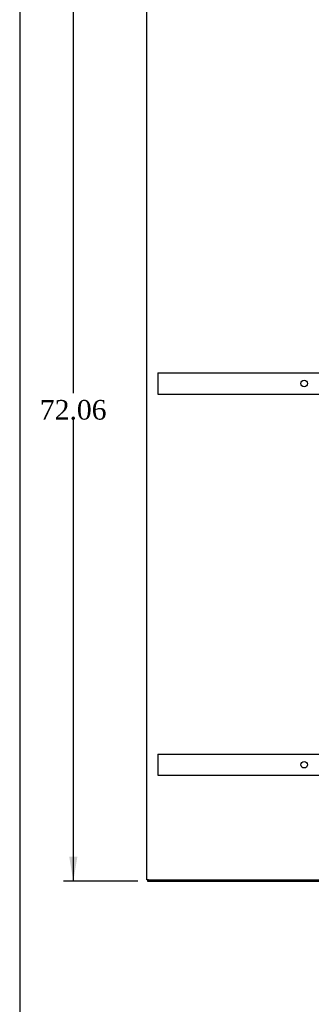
# Model space of a CAD drawing. Header units: inches. Extents: x 1 to 299, y -2 to 199.
# Tile 2 of 14: x 1 to 24, y 55 to 130. Entities that reach past the tile are written whole.
import ezdxf
from ezdxf.enums import TextEntityAlignment as Align
from ezdxf.lldxf.tags import DXFTag

# ---------------------------------------------------------------- set-up
doc = ezdxf.new("R2010")
doc.units = ezdxf.units.IN
doc.header["$MEASUREMENT"] = 0
for name, color, linetype in [('COM42890-3', 7, 'Continuous'), ('COM71124-2', 7, 'Continuous'), ('COM71125-2', 7, 'Continuous'), ('Default', 7, 'Continuous')]:
    doc.layers.add(name, color=color, linetype=linetype)
doc.styles.add('SEACAD_Times_New_Roman', font='times.ttf')
tags = doc.linetypes.add('HIDDEN2', pattern=[0.1875, 0.125, -0.0625]).pattern_tags.tags
tags[6:7] = [DXFTag(74, 4), DXFTag(75, 0), DXFTag(340, '0'), DXFTag(46, 0.0), DXFTag(50, 0.0), DXFTag(44, 0.0), DXFTag(45, 0.0)]
tags[4:5] = [DXFTag(74, 4), DXFTag(75, 0), DXFTag(340, '0'), DXFTag(46, 0.0), DXFTag(50, 0.0), DXFTag(44, 0.0), DXFTag(45, 0.0)]
doc.dimstyles.new('HAMMOND_(STH_-_300x200)', dxfattribs={"dimtxt": 1.5, "dimasz": 1.875, "dimexe": 0.75, "dimexo": 0.75, "dimgap": 0.375, "dimtad": 0, "dimtih": 1, "dimtoh": 1, "dimzin": 0, "dimdsep": 46, "dimtxsty": 'SEACAD_Times_New_Roman', "dimblk1": '_SE_FILLED', "dimblk2": '_SE_FILLED', "dimsah": 1, "dimcen": 0.75, "dimadec": 0, "dimazin": 0, "dimtfac": 0.8, "dimtofl": 0, "dimtmove": 0, "dimatfit": 3, "dimfxl": 1, "dimtolj": 1, "dimtzin": 0, "dimarcsym": 0})

# ---------------------------------------------------------------- blocks, each defined once
blk = doc.blocks.new('SE4')
at = {"layer": 'COM42890-3', "color": 7, "linetype": 'HIDDEN2'}
for p, q in [((11.925, 103.393), (11.925, 103.255)), ((11.925, 103.393), (34.3, 103.393)), ((11.925, 103.255), (11.925, 101.906)), ((11.925, 101.906), (11.925, 101.768)), ((11.925, 101.768), (34.3, 101.768)), ((11.925, 74.263), (11.925, 74.125)), ((11.925, 74.263), (34.3, 74.263)), ((11.925, 74.125), (11.925, 72.776)), ((11.925, 72.776), (11.925, 72.638)), ((11.925, 72.638), (34.3, 72.638))]:
    blk.add_line(p, q, dxfattribs=at)
for centre in [(23.113, 102.581), (23.113, 73.451)]:
    blk.add_circle(centre, 0.25, dxfattribs=at)
at = {"layer": 'COM71124-2', "color": 7, "linetype": 'Continuous'}
for p, q in [((11.083, 64.644), (11.083, 136.514)), ((11.226, 64.644), (11.083, 64.644)), ((11.226, 64.644), (35.083, 64.644))]:
    blk.add_line(p, q, dxfattribs=at)
at = {"layer": 'COM71125-2', "color": 7, "linetype": 'Continuous'}
for p, q in [((11.143, 64.644), (11.143, 64.549)), ((11.143, 64.549), (35, 64.549))]:
    blk.add_line(p, q, dxfattribs=at)
blk = doc.blocks.new('DMBLK4741')
at = {"layer": 'Default', "linetype": 'Continuous'}
for points in [[(5.156, 134.734), (5.781, 134.734), (5.469, 136.609)], [(5.156, 66.424), (5.469, 64.549), (5.781, 66.424)]]:
    blk.add_hatch(color=7, dxfattribs=at).paths.add_polyline_path(points)
at = {"layer": 'Default', "color": 7, "linetype": 'Continuous'}
for p, q in [((10.393, 136.609), (4.719, 136.609)), ((5.469, 136.609), (5.469, 101.854)), ((5.469, 99.829), (5.469, 64.549)), ((10.393, 64.549), (4.719, 64.549))]:
    blk.add_line(p, q, dxfattribs=at)
at = {"layer": 'Default', "color": 7, "linetype": 'Continuous', "style": 'SEACAD_Times_New_Roman'}
blk.add_text('72.06', height=1.5, dxfattribs=at).set_placement((2.91, 101.329), align=Align.TOP_LEFT)
blk = doc.blocks.new('_SE_FILLED')
at = {"color": 0}
blk.add_line((0, 0), (-1, 0), dxfattribs=at)
blk.add_solid([(0, 0), (-1, -0.1665), (-1, 0.1665), (0, 0)], dxfattribs=at)
blk = doc.blocks.new('BORDER')
at = {"layer": 'Default', "color": 7, "linetype": 'Continuous'}
blk.add_line((-41.86, 27.86), (-41.86, 0), dxfattribs=at)

msp = doc.modelspace()

# ---------------------------------------------------------------- block references
at = {"layer": 'Default', "color": 7, "xscale": 7.12, "yscale": 7.12, "zscale": 7.12}
msp.add_blockref('BORDER', (299.411, 0.564), dxfattribs=at)
at = {"layer": 'Default'}
msp.add_blockref('SE4', (0, 0), dxfattribs=at)

# ---------------------------------------------------------------- dimensions: what is measured, and where the dimension line sits
at = {"layer": 'Default', "color": 7, "linetype": 'Continuous'}
dim = msp.add_linear_dim(base=(5.469, 136.609), p1=(11.143, 136.609), p2=(11.143, 64.549), angle=270, text='\\A1;<>', dimstyle='HAMMOND_(STH_-_300x200)', dxfattribs=at)
dim.commit()
dim.dimension.update_dxf_attribs({"geometry": 'DMBLK4741', "text_midpoint": (5.469, 100.579), "dimtype": 161})

doc.saveas('drawing.dxf')
